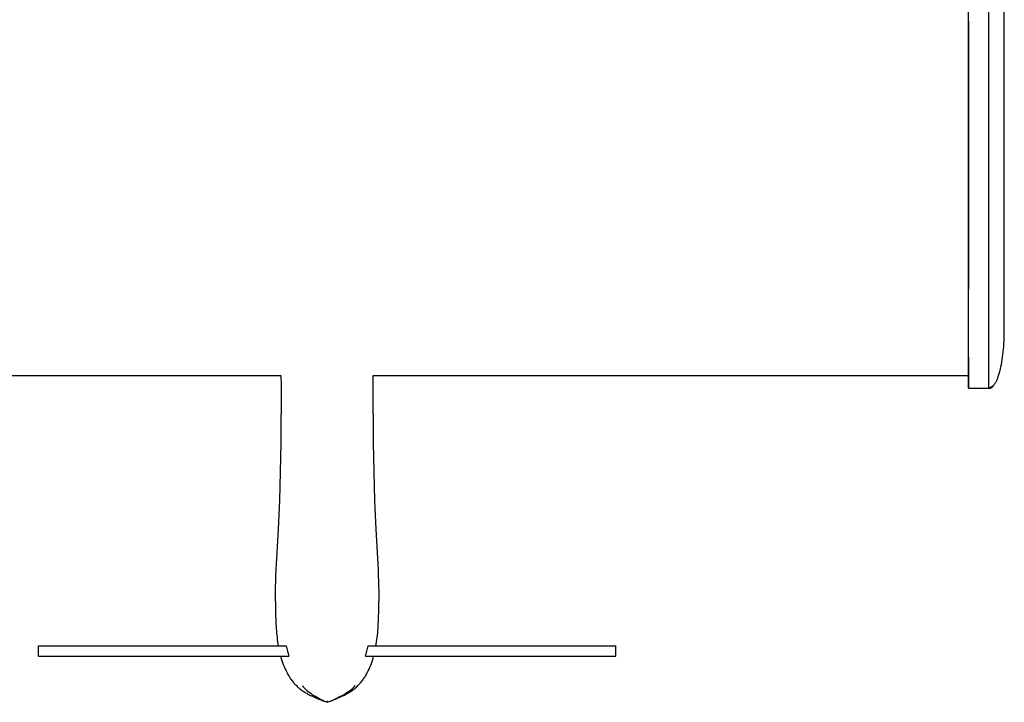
# Model space of a CAD drawing. Header units: millimetres. Extents: x -1528 to 1528, y -940 to 800.
# Tile 13 of 14: x 760 to 1528, y -655 to -122. Entities that reach past the tile are written whole.
import ezdxf

# ---------------------------------------------------------------- set-up
doc = ezdxf.new("R2010")
doc.units = ezdxf.units.MM
doc.layers.add('VISIBLE', color=7, linetype='Continuous')

msp = doc.modelspace()

# ---------------------------------------------------------------- linework, layer by layer
at = {"layer": 'VISIBLE'}
for p, q in [((1500.14, -410.04), (1500.14, -110.01)), ((1516.14, -410.04), (1516.14, -110.01)), ((1528.13, -364.97), (1528.13, -113.2)), ((1500.11, -123.63), (1500.11, -122.43)), ((1500.11, -123.63), (1500.11, -124.84)), ((1500.11, -124.84), (1500.11, -126.61)), ((1500.11, -126.61), (1500.11, -128.38)), ((1500.11, -128.38), (1500.11, -130.14)), ((1500.11, -130.14), (1500.11, -131.91)), ((1500.11, -131.91), (1500.11, -135.43)), ((1500.11, -135.43), (1500.11, -138.96)), ((1500.11, -138.96), (1500.11, -141.76)), ((1500.11, -141.76), (1500.11, -144.55)), ((1500.11, -144.55), (1500.11, -147.35)), ((1500.11, -147.35), (1500.11, -150.15)), ((1500.11, -150.15), (1500.11, -161.36)), ((1500.11, -161.36), (1500.11, -168.63)), ((1500.11, -168.63), (1500.11, -175.9)), ((1500.11, -175.9), (1500.12, -190.43)), ((1500.12, -190.43), (1500.12, -198.86)), ((1500.12, -198.86), (1500.12, -207.3)), ((1500.12, -207.3), (1500.12, -215.73)), ((1500.12, -215.73), (1500.12, -224.17)), ((1500.12, -224.17), (1500.12, -233.18)), ((1500.12, -233.18), (1500.12, -242.19)), ((1500.12, -242.19), (1500.12, -251.21)), ((1500.12, -251.21), (1500.12, -260.23)), ((1500.12, -260.23), (1500.13, -269.19)), ((1500.13, -269.19), (1500.13, -278.16)), ((1500.13, -278.16), (1500.13, -287.13)), ((1500.13, -287.13), (1500.13, -296.11)), ((1500.13, -296.11), (1500.13, -304.39)), ((1500.13, -304.39), (1500.13, -312.67)), ((1500.13, -312.67), (1500.13, -320.96)), ((1500.13, -320.96), (1500.13, -325.1)), ((1500.13, -325.1), (1500.13, -329.25)), ((1500.13, -329.25), (1500.13, -332.82)), ((1500.13, -336.4), (1500.13, -332.82)), ((1500.13, -339.98), (1500.13, -336.4)), ((1500.13, -343.55), (1500.13, -339.98)), ((1500.13, -347.13), (1500.13, -343.55)), ((1500.13, -350.7), (1500.13, -347.13)), ((1500.13, -354.28), (1500.13, -350.7)), ((1500.13, -357.85), (1500.13, -354.28)), ((1500.13, -360.65), (1500.13, -357.85)), ((1500.13, -363.46), (1500.13, -360.65)), ((1500.13, -366.25), (1500.13, -363.46)), ((1500.13, -369.05), (1500.13, -366.25)), ((1528.08, -369.02), (1528.12, -366.98)), ((1528.12, -366.98), (1528.13, -364.97)), ((1528.13, -364.95), (1528.13, -364.97)), ((1500.12, -374.6), (1500.13, -371.83)), ((1500.12, -377.36), (1500.12, -374.6)), ((1500.13, -371.83), (1500.13, -369.05)), ((1527.67, -377.37), (1527.81, -375.27)), ((1527.81, -375.27), (1527.93, -373.17)), ((1527.93, -373.17), (1528.02, -371.08)), ((1527.93, -373.17), (1528.02, -371.08)), ((1528.02, -371.08), (1528.08, -369.02)), ((1500.12, -380.11), (1500.12, -377.36)), ((1500.12, -381.97), (1500.12, -380.11)), ((1500.12, -383.83), (1500.12, -381.97)), ((1500.12, -385.67), (1500.12, -383.83)), ((1526.79, -385.67), (1527.06, -383.63)), ((1527.06, -383.63), (1527.29, -381.56)), ((1527.29, -381.56), (1527.49, -379.47)), ((1527.29, -381.56), (1527.49, -379.47)), ((1527.49, -379.47), (1527.67, -377.37)), ((1500.12, -386.58), (1500.12, -385.67)), ((1500.12, -385.71), (1500.14, -410.04)), ((1500.12, -387.49), (1500.12, -386.58)), ((1500.12, -388.39), (1500.12, -387.49)), ((1500.12, -389.29), (1500.12, -388.39)), ((1500.12, -390.18), (1500.12, -389.29)), ((1500.12, -391.06), (1500.12, -390.18)), ((1500.12, -391.94), (1500.12, -391.06)), ((1525.45, -393.38), (1525.83, -391.53)), ((1525.83, -391.53), (1526.18, -389.63)), ((1526.18, -389.63), (1526.5, -387.67)), ((1526.18, -389.63), (1526.5, -387.67)), ((1526.5, -387.67), (1526.79, -385.67)), ((1500.11, -395.52), (1500.12, -394.53)), ((1500.11, -396.48), (1500.11, -395.52)), ((1500.11, -396.94), (1500.11, -396.48)), ((1500.11, -397.38), (1500.11, -396.94)), ((1500.11, -397.79), (1500.11, -397.38)), ((1500.11, -398.18), (1500.11, -397.79)), ((1500.11, -398.54), (1500.11, -398.18)), ((1500.11, -398.88), (1500.11, -398.54)), ((1500.11, -399.17), (1500.11, -398.88)), ((1500.11, -399.43), (1500.11, -399.17)), ((1500.12, -392.81), (1500.12, -391.94)), ((1500.12, -393.68), (1500.12, -392.81)), ((1500.12, -394.53), (1500.12, -393.68)), ((1523.7, -399.96), (1523.94, -399.21)), ((1523.94, -399.21), (1524.17, -398.44)), ((1524.17, -398.44), (1524.4, -397.65)), ((1524.4, -397.65), (1524.62, -396.84)), ((1524.62, -396.84), (1524.84, -396)), ((1524.84, -396), (1525.05, -395.15)), ((1525.05, -395.15), (1525.26, -394.27)), ((1525.26, -394.27), (1525.45, -393.38)), ((436.01, -400.05), (964.09, -400.05)), ((964.09, -399.97), (964.16, -407.93)), ((1035.98, -407.93), (1036.05, -400.05)), ((1036.05, -400.05), (1500.1, -400.05)), ((1500.1, -400.05), (1500.11, -400.03)), ((1500.1, -400.05), (1500.1, -400.05)), ((1500.11, -399.65), (1500.11, -399.43)), ((1500.11, -399.82), (1500.11, -399.65)), ((1500.11, -399.95), (1500.11, -399.82)), ((1500.11, -400.03), (1500.11, -399.95)), ((1520.28, -407.27), (1520.56, -406.87)), ((1520.56, -406.87), (1520.84, -406.45)), ((1520.84, -406.45), (1521.11, -405.99)), ((1521.11, -405.99), (1521.38, -405.51)), ((1521.38, -405.51), (1521.65, -405)), ((1521.65, -405), (1521.92, -404.47)), ((1521.92, -404.47), (1522.19, -403.9)), ((1522.19, -403.9), (1522.45, -403.31)), ((1522.45, -403.31), (1522.71, -402.69)), ((1522.71, -402.69), (1522.96, -402.05)), ((1522.96, -402.05), (1523.21, -401.38)), ((1523.21, -401.38), (1523.46, -400.68)), ((1523.46, -400.68), (1523.7, -399.96)), ((964.16, -407.93), (964.23, -419.16)), ((1035.91, -419.16), (1035.98, -407.93)), ((1500.14, -410.04), (1516.14, -410.04)), ((1516.14, -410.04), (1519.73, -407.98)), ((1516.14, -410.04), (1519.45, -408.3)), ((1516.14, -410.04), (1519.17, -408.59)), ((1516.14, -410.04), (1518.89, -408.85)), ((1516.14, -410.04), (1518.61, -409.08)), ((1516.14, -410.04), (1518.33, -409.29)), ((1516.14, -410.04), (1518.05, -409.47)), ((1516.14, -410.04), (1517.77, -409.62)), ((1516.14, -410.04), (1517.5, -409.75)), ((1516.14, -410.04), (1517.22, -409.86)), ((1516.14, -410.02), (1516.14, -410.04)), ((1516.14, -410.04), (1516.41, -410.03)), ((1516.41, -410.03), (1516.95, -409.94)), ((1516.41, -410.03), (1516.68, -409.99)), ((1516.68, -409.99), (1516.95, -409.94)), ((1516.95, -409.94), (1517.22, -409.86)), ((1516.95, -409.94), (1517.22, -409.86)), ((1517.22, -409.86), (1517.5, -409.75)), ((1517.5, -409.75), (1517.77, -409.62)), ((1517.77, -409.62), (1518.05, -409.47)), ((1517.77, -409.62), (1518.05, -409.47)), ((1518.05, -409.47), (1518.33, -409.29)), ((1518.33, -409.29), (1518.61, -409.08)), ((1518.61, -409.08), (1518.89, -408.85)), ((1518.89, -408.85), (1519.17, -408.59)), ((1518.89, -408.85), (1519.17, -408.59)), ((1519.17, -408.59), (1519.45, -408.3)), ((1519.45, -408.3), (1519.73, -407.98)), ((1519.45, -408.3), (1519.73, -407.98)), ((1519.73, -407.98), (1520, -407.64)), ((1520, -407.64), (1520.28, -407.27)), ((964.23, -419.16), (964.24, -430.38)), ((1035.9, -430.38), (1035.91, -419.16)), ((964.2, -441.59), (964.24, -430.38)), ((1035.9, -430.38), (1035.94, -441.59)), ((964.11, -452.79), (964.2, -441.59)), ((1035.94, -441.59), (1036.03, -452.79)), ((963.95, -463.99), (964.11, -452.79)), ((1036.03, -452.79), (1036.19, -463.99)), ((963.73, -475.18), (963.95, -463.99)), ((1036.19, -463.99), (1036.41, -475.18)), ((963.43, -486.38), (963.73, -475.18)), ((1036.41, -475.18), (1036.71, -486.38)), ((963.06, -497.59), (963.43, -486.38)), ((1036.71, -486.38), (1037.08, -497.59)), ((962.84, -503.2), (963.06, -497.59)), ((1037.08, -497.59), (1037.3, -503.2)), ((962.61, -508.81), (962.84, -503.2)), ((1037.3, -503.2), (1037.53, -508.81)), ((962.07, -520.04), (962.35, -514.42)), ((962.35, -514.42), (962.61, -508.81)), ((1037.53, -508.81), (1037.79, -514.42)), ((1037.79, -514.42), (1038.07, -520.04)), ((961.08, -538.04), (962.07, -520.04)), ((1038.07, -520.04), (1039.06, -538.04)), ((960.6, -547.05), (960.83, -542.55)), ((960.83, -542.55), (961.08, -538.04)), ((1039.06, -538.04), (1039.31, -542.55)), ((1039.31, -542.55), (1039.54, -547.05)), ((960.19, -556.06), (960.38, -551.56)), ((960.38, -551.56), (960.6, -547.05)), ((1039.54, -547.05), (1039.76, -551.56)), ((1039.76, -551.56), (1039.95, -556.06)), ((960.02, -560.57), (960.19, -556.06)), ((1039.95, -556.06), (1040.12, -560.57)), ((959.79, -569.57), (959.84, -567.32)), ((959.84, -567.32), (959.89, -565.07)), ((959.89, -565.07), (960.02, -560.57)), ((1040.12, -560.57), (1040.25, -565.07)), ((1040.25, -565.07), (1040.3, -567.32)), ((1040.3, -567.32), (1040.35, -569.57)), ((959.73, -576.32), (959.74, -574.07)), ((959.74, -574.07), (959.76, -571.82)), ((959.76, -571.82), (959.79, -569.57)), ((1040.35, -569.57), (1040.38, -571.82)), ((1040.38, -571.82), (1040.4, -574.07)), ((1040.4, -574.07), (1040.41, -576.32)), ((959.73, -576.32), (959.74, -578.57)), ((959.74, -578.57), (959.75, -580.82)), ((959.75, -580.82), (959.79, -583.06)), ((959.79, -583.06), (959.83, -585.31)), ((1040.31, -585.31), (1040.35, -583.06)), ((1040.35, -583.06), (1040.39, -580.82)), ((1040.39, -580.82), (1040.4, -578.57)), ((1040.4, -578.57), (1040.41, -576.32)), ((959.83, -585.31), (959.9, -587.55)), ((959.9, -587.55), (959.97, -589.8)), ((959.97, -589.8), (960.07, -592.04)), ((1040.07, -592.04), (1040.17, -589.8)), ((1040.17, -589.8), (1040.24, -587.55)), ((1040.24, -587.55), (1040.31, -585.31)), ((960.07, -592.04), (960.15, -593.8)), ((960.15, -593.8), (960.25, -595.56)), ((960.25, -595.56), (960.37, -597.32)), ((960.37, -597.32), (960.5, -599.08)), ((1039.64, -599.08), (1039.77, -597.32)), ((1039.77, -597.32), (1039.89, -595.56)), ((1039.89, -595.56), (1039.99, -593.8)), ((1039.99, -593.8), (1040.07, -592.04)), ((960.5, -599.08), (960.65, -600.84)), ((960.65, -600.84), (960.82, -602.59)), ((960.82, -602.59), (961.01, -604.35)), ((961.01, -604.35), (961.22, -606.1)), ((961.22, -606.1), (961.47, -607.85)), ((1038.67, -607.85), (1038.92, -606.1)), ((1038.92, -606.1), (1039.13, -604.35)), ((1039.13, -604.35), (1039.32, -602.59)), ((1039.32, -602.59), (1039.49, -600.84)), ((1039.49, -600.84), (1039.64, -599.08)), ((775.05, -619.04), (775.05, -611.04)), ((775.05, -611.04), (775.05, -611.04)), ((775.05, -611.04), (775.05, -611.04)), ((775.05, -611.04), (775.09, -611.04)), ((775.05, -611.04), (775.09, -611.04)), ((775.09, -611.04), (775.15, -611.04)), ((775.09, -611.04), (775.16, -611.04)), ((775.15, -611.04), (775.26, -611.04)), ((775.16, -611.04), (775.27, -611.04)), ((775.26, -611.04), (775.4, -611.04)), ((775.27, -611.04), (775.41, -611.04)), ((775.4, -611.04), (775.57, -611.04)), ((775.41, -611.04), (775.58, -611.04)), ((775.57, -611.04), (775.77, -611.04)), ((775.58, -611.04), (775.78, -611.04)), ((775.77, -611.04), (776.01, -611.04)), ((775.78, -611.04), (776.01, -611.04)), ((776.01, -611.04), (776.28, -611.04)), ((776.01, -611.04), (776.28, -611.04)), ((776.28, -611.04), (776.58, -611.04)), ((776.28, -611.04), (776.57, -611.04)), ((776.57, -611.04), (776.89, -611.04)), ((776.58, -611.04), (776.91, -611.04)), ((776.89, -611.04), (777.24, -611.04)), ((776.91, -611.04), (777.26, -611.04)), ((777.24, -611.04), (777.62, -611.04)), ((777.26, -611.04), (777.65, -611.05)), ((777.62, -611.04), (778.03, -611.04)), ((777.65, -611.05), (778.07, -611.05)), ((778.03, -611.04), (778.46, -611.04)), ((778.07, -611.05), (778.51, -611.05)), ((778.46, -611.04), (778.92, -611.04)), ((778.51, -611.05), (778.98, -611.05)), ((778.92, -611.04), (779.4, -611.04)), ((778.98, -611.05), (779.48, -611.05)), ((779.4, -611.04), (779.91, -611.04)), ((779.48, -611.05), (780, -611.05)), ((779.91, -611.04), (780.44, -611.04)), ((780, -611.05), (780.54, -611.05)), ((780.44, -611.04), (781, -611.04)), ((780.54, -611.05), (781.11, -611.05)), ((781, -611.04), (781.58, -611.04)), ((781.11, -611.05), (781.71, -611.05)), ((781.58, -611.04), (782.18, -611.04)), ((781.71, -611.05), (782.33, -611.05)), ((782.18, -611.04), (782.8, -611.04)), ((782.33, -611.05), (782.96, -611.05)), ((782.8, -611.04), (783.45, -611.04)), ((782.96, -611.05), (783.63, -611.05)), ((783.45, -611.04), (784.11, -611.04)), ((783.63, -611.05), (784.31, -611.05)), ((784.11, -611.04), (785.5, -611.04)), ((784.31, -611.05), (785.01, -611.05)), ((785.01, -611.05), (786.47, -611.05)), ((785.5, -611.04), (786.96, -611.04)), ((786.47, -611.05), (788, -611.05)), ((786.96, -611.04), (788.48, -611.04)), ((788, -611.05), (789.61, -611.05)), ((788.48, -611.04), (790.08, -611.04)), ((789.61, -611.05), (791.27, -611.05)), ((790.08, -611.04), (791.73, -611.04)), ((791.27, -611.05), (792.99, -611.05)), ((791.73, -611.04), (793.43, -611.04)), ((792.99, -611.05), (794.76, -611.05)), ((793.43, -611.04), (795.18, -611.04)), ((794.76, -611.05), (796.58, -611.05)), ((795.18, -611.04), (796.98, -611.04)), ((796.58, -611.05), (798.44, -611.05)), ((796.98, -611.04), (798.81, -611.04)), ((798.44, -611.05), (800.34, -611.05)), ((798.81, -611.04), (800.67, -611.04)), ((800.34, -611.05), (802.26, -611.05)), ((800.67, -611.04), (802.57, -611.04)), ((802.26, -611.05), (804.21, -611.05)), ((802.57, -611.04), (804.49, -611.04)), ((804.21, -611.05), (808.17, -611.05)), ((804.49, -611.04), (808.37, -611.04)), ((808.17, -611.05), (812.16, -611.05)), ((808.37, -611.04), (812.28, -611.03)), ((812.16, -611.05), (816.14, -611.05)), ((812.28, -611.03), (816.19, -611.03)), ((816.14, -611.05), (818.11, -611.05)), ((816.19, -611.03), (818.13, -611.03)), ((818.11, -611.05), (820.07, -611.05)), ((818.13, -611.03), (820.05, -611.03)), ((820.05, -611.03), (822.06, -611.03)), ((820.07, -611.05), (822.07, -611.05)), ((822.06, -611.03), (824.05, -611.03)), ((822.07, -611.05), (824.05, -611.05)), ((824.05, -611.03), (826.02, -611.03)), ((824.05, -611.05), (826, -611.05)), ((826, -611.05), (827.93, -611.05)), ((826.02, -611.03), (827.96, -611.03)), ((827.93, -611.05), (829.84, -611.06)), ((827.96, -611.03), (829.88, -611.03)), ((829.84, -611.06), (831.73, -611.06)), ((829.88, -611.03), (831.77, -611.03)), ((831.73, -611.06), (833.59, -611.06)), ((831.77, -611.03), (833.64, -611.03)), ((833.59, -611.06), (835.43, -611.06)), ((833.64, -611.03), (835.5, -611.03)), ((835.43, -611.06), (837.25, -611.06)), ((835.5, -611.03), (837.33, -611.03)), ((837.25, -611.06), (839.06, -611.06)), ((837.33, -611.03), (839.14, -611.03)), ((839.06, -611.06), (840.84, -611.06)), ((839.14, -611.03), (840.93, -611.03)), ((840.84, -611.06), (842.6, -611.06)), ((840.93, -611.03), (842.7, -611.03)), ((842.6, -611.06), (844.35, -611.06)), ((842.7, -611.03), (844.45, -611.03)), ((844.35, -611.06), (846.07, -611.06)), ((844.45, -611.03), (846.18, -611.03)), ((846.07, -611.06), (847.78, -611.06)), ((846.18, -611.03), (849.59, -611.03)), ((847.78, -611.06), (849.47, -611.06)), ((849.47, -611.06), (851.15, -611.06)), ((849.59, -611.03), (852.93, -611.03)), ((851.15, -611.06), (852.81, -611.06)), ((852.81, -611.06), (856.08, -611.06)), ((852.93, -611.03), (856.2, -611.03)), ((856.08, -611.06), (859.29, -611.06)), ((856.2, -611.03), (859.42, -611.03)), ((859.29, -611.06), (862.45, -611.06)), ((859.42, -611.03), (862.57, -611.03)), ((862.45, -611.06), (865.55, -611.06)), ((862.57, -611.03), (865.68, -611.03)), ((865.55, -611.06), (868.61, -611.06)), ((865.68, -611.03), (868.74, -611.03)), ((868.61, -611.06), (871.63, -611.06)), ((868.74, -611.03), (871.75, -611.03)), ((871.63, -611.06), (874.61, -611.06)), ((871.75, -611.03), (874.72, -611.03)), ((874.61, -611.06), (877.55, -611.06)), ((874.72, -611.03), (877.65, -611.03)), ((877.55, -611.06), (880.46, -611.06)), ((877.65, -611.03), (880.56, -611.03)), ((880.46, -611.06), (883.34, -611.06)), ((880.56, -611.03), (883.43, -611.03)), ((883.34, -611.06), (886.2, -611.06)), ((883.43, -611.03), (886.28, -611.03)), ((886.2, -611.06), (889.04, -611.06)), ((886.28, -611.03), (889.11, -611.03)), ((889.04, -611.06), (891.86, -611.06)), ((889.11, -611.03), (891.92, -611.03)), ((891.86, -611.06), (894.67, -611.06)), ((891.92, -611.03), (897.52, -611.03)), ((894.67, -611.06), (897.48, -611.06)), ((897.48, -611.06), (903.07, -611.06)), ((897.52, -611.03), (903.09, -611.03)), ((903.07, -611.06), (908.69, -611.06)), ((903.09, -611.03), (908.69, -611.03)), ((908.69, -611.03), (914.33, -611.03)), ((908.69, -611.06), (914.35, -611.06)), ((914.33, -611.03), (917.18, -611.03)), ((914.35, -611.06), (917.21, -611.06)), ((917.18, -611.03), (920.05, -611.03)), ((917.21, -611.06), (920.09, -611.06)), ((920.05, -611.03), (922.75, -611.03)), ((920.09, -611.06), (922.94, -611.06)), ((922.75, -611.03), (925.49, -611.03)), ((922.94, -611.06), (925.82, -611.06)), ((925.49, -611.03), (928.24, -611.03)), ((925.82, -611.06), (928.72, -611.06)), ((928.24, -611.03), (931.01, -611.03)), ((928.72, -611.06), (931.65, -611.06)), ((931.01, -611.03), (933.81, -611.03)), ((931.65, -611.06), (934.6, -611.06)), ((933.81, -611.03), (936.63, -611.03)), ((934.6, -611.06), (937.57, -611.06)), ((936.63, -611.03), (942.32, -611.03)), ((937.57, -611.06), (943.57, -611.06)), ((942.32, -611.03), (948.08, -611.03)), ((943.57, -611.06), (949.64, -611.06)), ((948.08, -611.03), (953.9, -611.03)), ((949.64, -611.06), (955.78, -611.06)), ((953.9, -611.03), (959.78, -611.03)), ((955.78, -611.06), (961.98, -611.06)), ((959.78, -611.03), (961.98, -611.03)), ((961.47, -607.85), (961.74, -609.6)), ((961.74, -609.6), (961.99, -611.04)), ((961.98, -611.06), (968.22, -611.06)), ((961.99, -611.04), (961.99, -611.04)), ((961.99, -611.04), (961.99, -611.04)), ((961.99, -611.04), (962.01, -611.04)), ((962.01, -611.04), (962.07, -611.04)), ((962.07, -611.04), (962.18, -611.05)), ((962.18, -611.05), (962.32, -611.05)), ((962.32, -611.05), (962.51, -611.05)), ((962.51, -611.05), (962.73, -611.05)), ((962.73, -611.05), (963, -611.05)), ((963, -611.05), (963.3, -611.05)), ((963.3, -611.05), (963.64, -611.05)), ((963.64, -611.05), (964.02, -611.05)), ((964.02, -611.05), (964.43, -611.05)), ((964.43, -611.05), (964.88, -611.05)), ((964.88, -611.05), (965.36, -611.05)), ((965.36, -611.05), (965.87, -611.05)), ((965.87, -611.05), (966.42, -611.05)), ((966.42, -611.05), (966.99, -611.05)), ((966.99, -611.05), (967.59, -611.05)), ((967.59, -611.05), (968.22, -611.06)), ((968.22, -611.06), (968.66, -613.08)), ((968.66, -613.08), (969.16, -615.09)), ((1031.02, -615.08), (1031.52, -613.08)), ((1031.52, -613.08), (1031.96, -611.06)), ((1031.96, -611.06), (1032.79, -611.05)), ((1031.96, -611.06), (1038.21, -611.06)), ((1032.79, -611.05), (1033.57, -611.05)), ((1033.57, -611.05), (1034.29, -611.05)), ((1034.29, -611.05), (1034.95, -611.05)), ((1034.95, -611.05), (1035.34, -611.05)), ((1035.34, -611.05), (1035.7, -611.05)), ((1035.7, -611.05), (1036.05, -611.05)), ((1036.05, -611.05), (1036.37, -611.05)), ((1036.37, -611.05), (1036.66, -611.05)), ((1036.66, -611.05), (1036.93, -611.05)), ((1036.93, -611.05), (1037.17, -611.05)), ((1037.17, -611.05), (1037.39, -611.05)), ((1037.39, -611.05), (1037.58, -611.05)), ((1037.58, -611.05), (1037.75, -611.05)), ((1037.75, -611.05), (1037.88, -611.05)), ((1037.88, -611.05), (1037.99, -611.04)), ((1037.99, -611.04), (1038.08, -611.04)), ((1038.08, -611.04), (1038.13, -611.04)), ((1038.13, -611.04), (1038.15, -611.04)), ((1038.15, -611.04), (1038.4, -609.6)), ((1038.15, -611.03), (1040.33, -611.03)), ((1038.21, -611.06), (1044.4, -611.06)), ((1038.4, -609.6), (1038.67, -607.85)), ((1040.33, -611.03), (1046.21, -611.03)), ((1044.4, -611.06), (1050.54, -611.06)), ((1046.21, -611.03), (1052.03, -611.03)), ((1050.54, -611.06), (1056.62, -611.06)), ((1052.03, -611.03), (1057.79, -611.03)), ((1056.62, -611.06), (1062.62, -611.06)), ((1057.79, -611.03), (1063.48, -611.03)), ((1062.62, -611.06), (1065.59, -611.06)), ((1063.48, -611.03), (1066.29, -611.03)), ((1065.59, -611.06), (1068.54, -611.06)), ((1066.29, -611.03), (1069.09, -611.03)), ((1068.54, -611.06), (1071.46, -611.06)), ((1069.09, -611.03), (1071.87, -611.03)), ((1071.46, -611.06), (1074.37, -611.06)), ((1071.87, -611.03), (1074.62, -611.03)), ((1074.37, -611.06), (1077.25, -611.06)), ((1074.62, -611.03), (1077.35, -611.03)), ((1077.25, -611.06), (1080.1, -611.06)), ((1077.35, -611.03), (1080.06, -611.03)), ((1080.06, -611.03), (1085.78, -611.03)), ((1080.1, -611.06), (1082.98, -611.06)), ((1082.98, -611.06), (1085.84, -611.06)), ((1085.78, -611.03), (1091.42, -611.03)), ((1085.84, -611.06), (1091.5, -611.06)), ((1091.42, -611.03), (1097.01, -611.03)), ((1091.5, -611.06), (1097.12, -611.06)), ((1097.01, -611.03), (1102.59, -611.03)), ((1097.12, -611.06), (1102.72, -611.06)), ((1102.59, -611.03), (1108.18, -611.03)), ((1102.72, -611.06), (1105.52, -611.06)), ((1105.52, -611.06), (1108.33, -611.06)), ((1108.18, -611.03), (1110.99, -611.03)), ((1108.33, -611.06), (1111.15, -611.06)), ((1110.99, -611.03), (1113.82, -611.03)), ((1111.15, -611.06), (1113.99, -611.06)), ((1113.82, -611.03), (1116.67, -611.03)), ((1113.99, -611.06), (1116.85, -611.06)), ((1116.67, -611.03), (1119.55, -611.03)), ((1116.85, -611.06), (1119.73, -611.06)), ((1119.55, -611.03), (1122.45, -611.03)), ((1119.73, -611.06), (1122.64, -611.06)), ((1122.45, -611.03), (1125.38, -611.03)), ((1122.64, -611.06), (1125.59, -611.06)), ((1125.38, -611.03), (1128.35, -611.03)), ((1125.59, -611.06), (1128.56, -611.06)), ((1128.35, -611.03), (1131.37, -611.03)), ((1128.56, -611.06), (1131.58, -611.06)), ((1131.37, -611.03), (1134.42, -611.03)), ((1131.58, -611.06), (1134.64, -611.06)), ((1134.42, -611.03), (1137.53, -611.03)), ((1134.64, -611.06), (1137.74, -611.06)), ((1137.53, -611.03), (1140.69, -611.03)), ((1137.74, -611.06), (1140.9, -611.06)), ((1140.69, -611.03), (1143.9, -611.03)), ((1140.9, -611.06), (1144.11, -611.06)), ((1143.9, -611.03), (1147.18, -611.03)), ((1144.11, -611.06), (1147.38, -611.06)), ((1147.18, -611.03), (1150.52, -611.03)), ((1147.38, -611.06), (1149.04, -611.06)), ((1149.04, -611.06), (1150.71, -611.06)), ((1150.52, -611.03), (1153.93, -611.03)), ((1150.71, -611.06), (1152.4, -611.06)), ((1152.4, -611.06), (1154.11, -611.06)), ((1153.93, -611.03), (1155.66, -611.03)), ((1154.11, -611.06), (1155.84, -611.06)), ((1155.66, -611.03), (1157.41, -611.03)), ((1155.84, -611.06), (1157.58, -611.06)), ((1157.41, -611.03), (1159.18, -611.03)), ((1157.58, -611.06), (1159.35, -611.06)), ((1159.18, -611.03), (1160.97, -611.03)), ((1159.35, -611.06), (1161.13, -611.06)), ((1160.97, -611.03), (1162.78, -611.03)), ((1161.13, -611.06), (1162.93, -611.06)), ((1162.78, -611.03), (1164.61, -611.03)), ((1162.93, -611.06), (1164.75, -611.06)), ((1164.61, -611.03), (1166.46, -611.03)), ((1164.75, -611.06), (1166.59, -611.06)), ((1166.46, -611.03), (1168.34, -611.03)), ((1166.59, -611.06), (1168.46, -611.06)), ((1168.34, -611.03), (1170.23, -611.03)), ((1168.46, -611.06), (1170.34, -611.06)), ((1170.23, -611.03), (1172.15, -611.03)), ((1170.34, -611.06), (1172.25, -611.05)), ((1172.15, -611.03), (1174.09, -611.03)), ((1172.25, -611.05), (1174.18, -611.05)), ((1174.09, -611.03), (1176.06, -611.03)), ((1174.18, -611.05), (1176.13, -611.05)), ((1176.06, -611.03), (1178.05, -611.03)), ((1176.13, -611.05), (1178.1, -611.05)), ((1178.05, -611.03), (1180.07, -611.03)), ((1178.1, -611.05), (1180.1, -611.05)), ((1180.07, -611.03), (1181.99, -611.03)), ((1180.1, -611.05), (1182.06, -611.05)), ((1181.99, -611.03), (1183.92, -611.03)), ((1182.06, -611.05), (1184.04, -611.05)), ((1183.92, -611.03), (1187.83, -611.03)), ((1184.04, -611.05), (1188.02, -611.05)), ((1187.83, -611.03), (1191.75, -611.04)), ((1188.02, -611.05), (1192, -611.05)), ((1191.75, -611.04), (1195.63, -611.04)), ((1192, -611.05), (1195.96, -611.05)), ((1195.63, -611.04), (1197.55, -611.04)), ((1195.96, -611.05), (1197.91, -611.05)), ((1197.55, -611.04), (1199.44, -611.04)), ((1197.91, -611.05), (1199.83, -611.05)), ((1199.44, -611.04), (1201.31, -611.04)), ((1199.83, -611.05), (1201.72, -611.05)), ((1201.31, -611.04), (1203.15, -611.04)), ((1201.72, -611.05), (1203.58, -611.05)), ((1203.15, -611.04), (1204.94, -611.04)), ((1203.58, -611.05), (1205.4, -611.05)), ((1204.94, -611.04), (1206.69, -611.04)), ((1205.4, -611.05), (1207.17, -611.05)), ((1206.69, -611.04), (1208.4, -611.04)), ((1207.17, -611.05), (1208.89, -611.05)), ((1208.4, -611.04), (1210.05, -611.04)), ((1208.89, -611.05), (1210.55, -611.05)), ((1210.05, -611.04), (1211.64, -611.04)), ((1210.55, -611.05), (1212.15, -611.05)), ((1211.64, -611.04), (1213.17, -611.04)), ((1212.15, -611.05), (1213.69, -611.05)), ((1213.17, -611.04), (1214.63, -611.04)), ((1213.69, -611.05), (1215.15, -611.05)), ((1214.63, -611.04), (1216.02, -611.04)), ((1215.15, -611.05), (1215.85, -611.05)), ((1215.85, -611.05), (1216.53, -611.05)), ((1216.02, -611.04), (1216.68, -611.04)), ((1216.53, -611.05), (1217.19, -611.05)), ((1216.68, -611.04), (1217.33, -611.04)), ((1217.19, -611.05), (1217.83, -611.05)), ((1217.33, -611.04), (1217.95, -611.04)), ((1217.83, -611.05), (1218.44, -611.05)), ((1217.95, -611.04), (1218.55, -611.04)), ((1218.44, -611.05), (1219.04, -611.05)), ((1218.55, -611.04), (1219.13, -611.04)), ((1219.04, -611.05), (1219.61, -611.05)), ((1219.13, -611.04), (1219.69, -611.04)), ((1219.61, -611.05), (1220.15, -611.05)), ((1219.69, -611.04), (1220.22, -611.04)), ((1220.15, -611.05), (1220.67, -611.05)), ((1220.22, -611.04), (1220.73, -611.04)), ((1220.67, -611.05), (1221.17, -611.05)), ((1220.73, -611.04), (1221.21, -611.04)), ((1221.17, -611.05), (1221.64, -611.05)), ((1221.21, -611.04), (1221.67, -611.04)), ((1221.64, -611.05), (1222.08, -611.05)), ((1221.67, -611.04), (1222.11, -611.04)), ((1222.08, -611.05), (1222.5, -611.05)), ((1222.11, -611.04), (1222.51, -611.04)), ((1222.5, -611.05), (1222.88, -611.04)), ((1222.51, -611.04), (1222.89, -611.04)), ((1222.88, -611.04), (1223.24, -611.04)), ((1222.89, -611.04), (1223.24, -611.04)), ((1223.24, -611.04), (1223.57, -611.04)), ((1223.24, -611.04), (1223.57, -611.04)), ((1223.57, -611.04), (1223.87, -611.04)), ((1223.57, -611.04), (1223.86, -611.04)), ((1223.86, -611.04), (1224.12, -611.04)), ((1223.87, -611.04), (1224.14, -611.04)), ((1224.12, -611.04), (1224.36, -611.04)), ((1224.14, -611.04), (1224.37, -611.04)), ((1224.36, -611.04), (1224.56, -611.04)), ((1224.37, -611.04), (1224.58, -611.04)), ((1224.56, -611.04), (1224.73, -611.04)), ((1224.58, -611.04), (1224.75, -611.04)), ((1224.73, -611.04), (1224.87, -611.04)), ((1224.75, -611.04), (1224.88, -611.04)), ((1224.87, -611.04), (1224.98, -611.04)), ((1224.88, -611.04), (1224.99, -611.04)), ((1224.98, -611.04), (1225.05, -611.04)), ((1224.99, -611.04), (1225.06, -611.04)), ((1225.05, -611.04), (1225.09, -611.04)), ((1225.06, -611.04), (1225.09, -611.04)), ((1225.09, -619.04), (1225.09, -611.04)), ((1225.09, -611.04), (1225.09, -611.04)), ((1225.09, -611.04), (1225.09, -611.04)), ((775.05, -619.04), (775.05, -619.04)), ((775.05, -619.04), (775.09, -619.04)), ((775.09, -619.04), (775.15, -619.04)), ((775.15, -619.04), (775.26, -619.04)), ((775.26, -619.04), (775.4, -619.04)), ((775.4, -619.04), (775.57, -619.04)), ((775.57, -619.04), (775.77, -619.04)), ((775.77, -619.04), (776.01, -619.04)), ((776.01, -619.04), (776.28, -619.04)), ((776.28, -619.04), (776.58, -619.05)), ((776.58, -619.05), (776.91, -619.05)), ((776.91, -619.05), (777.26, -619.05)), ((777.26, -619.05), (777.65, -619.05)), ((777.65, -619.05), (778.07, -619.05)), ((778.07, -619.05), (778.51, -619.05)), ((778.51, -619.05), (778.98, -619.05)), ((778.98, -619.05), (779.48, -619.05)), ((779.48, -619.05), (780, -619.05)), ((780, -619.05), (780.54, -619.05)), ((780.54, -619.05), (781.11, -619.05)), ((781.11, -619.05), (781.71, -619.05)), ((781.71, -619.05), (782.33, -619.05)), ((782.33, -619.05), (782.96, -619.05)), ((782.96, -619.05), (783.63, -619.05)), ((783.63, -619.05), (784.31, -619.05)), ((784.31, -619.05), (785.01, -619.05)), ((785.01, -619.05), (786.47, -619.05)), ((786.47, -619.05), (788, -619.05)), ((788, -619.05), (789.61, -619.05)), ((789.61, -619.05), (791.27, -619.05)), ((791.27, -619.05), (792.99, -619.05)), ((792.99, -619.05), (794.76, -619.05)), ((794.76, -619.05), (796.58, -619.05)), ((796.58, -619.05), (798.44, -619.05)), ((798.44, -619.05), (800.34, -619.05)), ((800.34, -619.05), (802.26, -619.05)), ((802.26, -619.05), (804.21, -619.05)), ((804.21, -619.05), (808.17, -619.05)), ((808.17, -619.05), (812.16, -619.05)), ((812.16, -619.05), (816.14, -619.05)), ((816.14, -619.05), (818.11, -619.05)), ((818.11, -619.05), (820.07, -619.05)), ((820.07, -619.05), (822.07, -619.05)), ((822.07, -619.05), (824.05, -619.06)), ((824.05, -619.06), (826, -619.06)), ((826, -619.06), (827.93, -619.06)), ((827.93, -619.06), (829.84, -619.06)), ((829.84, -619.06), (831.73, -619.06)), ((831.73, -619.06), (833.59, -619.06)), ((833.59, -619.06), (835.43, -619.06)), ((835.43, -619.06), (837.25, -619.06)), ((837.25, -619.06), (839.06, -619.06)), ((839.06, -619.06), (840.84, -619.06)), ((840.84, -619.06), (842.6, -619.06)), ((842.6, -619.06), (844.35, -619.06)), ((844.35, -619.06), (846.07, -619.06)), ((846.07, -619.06), (847.78, -619.06)), ((847.78, -619.06), (849.47, -619.06)), ((849.47, -619.06), (851.15, -619.06)), ((851.15, -619.06), (852.81, -619.06)), ((852.81, -619.06), (856.08, -619.06)), ((856.08, -619.06), (859.29, -619.06)), ((859.29, -619.06), (862.45, -619.06)), ((862.45, -619.06), (865.55, -619.06)), ((865.55, -619.06), (868.61, -619.06)), ((868.61, -619.06), (871.63, -619.06)), ((871.63, -619.06), (874.61, -619.06)), ((874.61, -619.06), (877.55, -619.06)), ((877.55, -619.06), (880.46, -619.06)), ((880.46, -619.06), (883.34, -619.06)), ((883.34, -619.06), (886.2, -619.06)), ((886.2, -619.06), (889.04, -619.06)), ((889.04, -619.06), (891.86, -619.06)), ((891.86, -619.06), (894.67, -619.06)), ((894.67, -619.06), (897.48, -619.06)), ((897.48, -619.06), (903.07, -619.06)), ((903.07, -619.06), (908.69, -619.06)), ((908.69, -619.06), (914.35, -619.06)), ((914.35, -619.06), (917.21, -619.06)), ((917.21, -619.06), (920.09, -619.06)), ((920.09, -619.06), (923.06, -619.06)), ((923.06, -619.06), (926.06, -619.06)), ((926.06, -619.06), (929.09, -619.06)), ((929.09, -619.06), (932.14, -619.06)), ((932.14, -619.06), (935.22, -619.06)), ((935.22, -619.06), (938.32, -619.06)), ((938.32, -619.06), (941.44, -619.06)), ((941.44, -619.06), (944.58, -619.06)), ((944.58, -619.06), (950.92, -619.06)), ((950.92, -619.06), (957.33, -619.06)), ((957.33, -619.06), (963.8, -619.06)), ((963.79, -619.06), (964.07, -620.04)), ((963.8, -619.06), (970.32, -619.06)), ((964.07, -620.04), (964.53, -621.58)), ((964.53, -621.58), (965.03, -623.11)), ((969.16, -615.09), (969.71, -617.08)), ((969.71, -617.08), (970.32, -619.06)), ((970.32, -619.06), (970.32, -619.06)), ((1029.86, -619.06), (1030.47, -617.08)), ((1029.86, -619.06), (1029.87, -619.06)), ((1029.86, -619.06), (1036.38, -619.06)), ((1030.47, -617.08), (1031.02, -615.08)), ((1035.11, -623.11), (1035.61, -621.58)), ((1035.61, -621.58), (1036.07, -620.04)), ((1036.07, -620.04), (1036.35, -619.06)), ((1036.38, -619.06), (1042.85, -619.06)), ((1042.85, -619.06), (1049.26, -619.06)), ((1049.26, -619.06), (1055.6, -619.06)), ((1055.6, -619.06), (1058.74, -619.06)), ((1058.74, -619.06), (1061.87, -619.06)), ((1061.87, -619.06), (1064.97, -619.06)), ((1064.97, -619.06), (1068.04, -619.06)), ((1068.04, -619.06), (1071.1, -619.06)), ((1071.1, -619.06), (1074.13, -619.06)), ((1074.13, -619.06), (1077.13, -619.06)), ((1077.13, -619.06), (1080.1, -619.06)), ((1080.1, -619.06), (1082.98, -619.06)), ((1082.98, -619.06), (1085.84, -619.06)), ((1085.84, -619.06), (1091.5, -619.06)), ((1091.5, -619.06), (1097.12, -619.06)), ((1097.12, -619.06), (1102.72, -619.06)), ((1102.72, -619.06), (1105.52, -619.06)), ((1105.52, -619.06), (1108.33, -619.06)), ((1108.33, -619.06), (1111.15, -619.06)), ((1111.15, -619.06), (1113.99, -619.06)), ((1113.99, -619.06), (1116.85, -619.06)), ((1116.85, -619.06), (1119.73, -619.06)), ((1119.73, -619.06), (1122.64, -619.06)), ((1122.64, -619.06), (1125.59, -619.06)), ((1125.59, -619.06), (1128.56, -619.06)), ((1128.56, -619.06), (1131.58, -619.06)), ((1131.58, -619.06), (1134.64, -619.06)), ((1134.64, -619.06), (1137.74, -619.06)), ((1137.74, -619.06), (1140.9, -619.06)), ((1140.9, -619.06), (1144.11, -619.06)), ((1144.11, -619.06), (1147.38, -619.06)), ((1147.38, -619.06), (1149.04, -619.06)), ((1149.04, -619.06), (1150.71, -619.06)), ((1150.71, -619.06), (1152.4, -619.06)), ((1152.4, -619.06), (1154.11, -619.06)), ((1154.11, -619.06), (1155.84, -619.06)), ((1155.84, -619.06), (1157.58, -619.06)), ((1157.58, -619.06), (1159.35, -619.06)), ((1159.35, -619.06), (1161.13, -619.06)), ((1161.13, -619.06), (1162.93, -619.06)), ((1162.93, -619.06), (1164.75, -619.06)), ((1164.75, -619.06), (1166.59, -619.06)), ((1166.59, -619.06), (1168.46, -619.06)), ((1168.46, -619.06), (1170.34, -619.06)), ((1170.34, -619.06), (1172.25, -619.06)), ((1172.25, -619.06), (1174.18, -619.06)), ((1174.18, -619.06), (1176.13, -619.06)), ((1176.13, -619.06), (1178.1, -619.05)), ((1178.1, -619.05), (1180.1, -619.05)), ((1180.1, -619.05), (1182.06, -619.05)), ((1182.06, -619.05), (1184.04, -619.05)), ((1184.04, -619.05), (1188.02, -619.05)), ((1188.02, -619.05), (1192, -619.05)), ((1192, -619.05), (1195.96, -619.05)), ((1195.96, -619.05), (1197.91, -619.05)), ((1197.91, -619.05), (1199.83, -619.05)), ((1199.83, -619.05), (1201.72, -619.05)), ((1201.72, -619.05), (1203.58, -619.05)), ((1203.58, -619.05), (1205.4, -619.05)), ((1205.4, -619.05), (1207.17, -619.05)), ((1207.17, -619.05), (1208.89, -619.05)), ((1208.89, -619.05), (1210.55, -619.05)), ((1210.55, -619.05), (1212.15, -619.05)), ((1212.15, -619.05), (1213.69, -619.05)), ((1213.69, -619.05), (1215.15, -619.05)), ((1215.15, -619.05), (1215.85, -619.05)), ((1215.85, -619.05), (1216.53, -619.05)), ((1216.53, -619.05), (1217.19, -619.05)), ((1217.19, -619.05), (1217.83, -619.05)), ((1217.83, -619.05), (1218.44, -619.05)), ((1218.44, -619.05), (1219.04, -619.05)), ((1219.04, -619.05), (1219.61, -619.05)), ((1219.61, -619.05), (1220.15, -619.05)), ((1220.15, -619.05), (1220.67, -619.05)), ((1220.67, -619.05), (1221.17, -619.05)), ((1221.17, -619.05), (1221.64, -619.05)), ((1221.64, -619.05), (1222.08, -619.05)), ((1222.08, -619.05), (1222.5, -619.05)), ((1222.5, -619.05), (1222.88, -619.05)), ((1222.88, -619.05), (1223.24, -619.05)), ((1223.24, -619.05), (1223.57, -619.05)), ((1223.57, -619.05), (1223.87, -619.04)), ((1223.87, -619.04), (1224.14, -619.04)), ((1224.14, -619.04), (1224.37, -619.04)), ((1224.37, -619.04), (1224.58, -619.04)), ((1224.58, -619.04), (1224.75, -619.04)), ((1224.75, -619.04), (1224.88, -619.04)), ((1224.88, -619.04), (1224.99, -619.04)), ((1224.99, -619.04), (1225.06, -619.04)), ((1225.06, -619.04), (1225.09, -619.04)), ((1225.09, -619.04), (1225.09, -619.04)), ((965.03, -623.11), (965.56, -624.63)), ((965.56, -624.63), (966.12, -626.13)), ((966.12, -626.13), (966.73, -627.63)), ((966.73, -627.63), (967.37, -629.1)), ((967.37, -629.1), (968.05, -630.55)), ((1032.09, -630.55), (1032.77, -629.1)), ((1032.77, -629.1), (1033.41, -627.63)), ((1033.41, -627.63), (1034.02, -626.13)), ((1034.02, -626.13), (1034.58, -624.63)), ((1034.58, -624.63), (1035.11, -623.11)), ((968.05, -630.55), (968.77, -631.97)), ((968.77, -631.97), (969.14, -632.68)), ((969.14, -632.68), (969.53, -633.37)), ((969.53, -633.37), (969.92, -634.06)), ((969.92, -634.06), (970.33, -634.73)), ((970.33, -634.73), (970.75, -635.4)), ((970.75, -635.4), (971.17, -636.06)), ((971.17, -636.06), (971.61, -636.71)), ((971.61, -636.71), (972.06, -637.35)), ((1028.08, -637.35), (1028.53, -636.71)), ((1028.53, -636.71), (1028.97, -636.06)), ((1028.97, -636.06), (1029.39, -635.4)), ((1029.39, -635.4), (1029.81, -634.73)), ((1029.81, -634.73), (1030.22, -634.06)), ((1030.22, -634.06), (1030.61, -633.37)), ((1030.61, -633.37), (1031, -632.68)), ((1031, -632.68), (1031.37, -631.97)), ((1031.37, -631.97), (1032.09, -630.55)), ((972.06, -637.35), (972.52, -637.98)), ((972.52, -637.98), (972.99, -638.6)), ((972.99, -638.6), (973.48, -639.2)), ((973.48, -639.2), (973.97, -639.8)), ((973.97, -639.8), (974.48, -640.38)), ((974.48, -640.38), (975, -640.95)), ((975, -640.95), (975.53, -641.5)), ((975.53, -641.5), (976.07, -642.05)), ((976.07, -642.05), (976.67, -642.62)), ((976.67, -642.62), (977.29, -643.18)), ((977.29, -643.18), (977.92, -643.72)), ((977.92, -643.72), (978.57, -644.25)), ((978.57, -644.25), (979.22, -644.76)), ((979.22, -644.76), (979.89, -645.26)), ((980.73, -642.05), (981.22, -642.63)), ((981.22, -642.63), (981.72, -643.19)), ((981.72, -643.19), (982.74, -644.26)), ((982.74, -644.26), (983.81, -645.27)), ((1018.55, -645.27), (1019.76, -644.26)), ((1019.76, -644.26), (1020.93, -643.18)), ((1020.25, -645.26), (1020.92, -644.76)), ((1020.92, -644.76), (1021.57, -644.25)), ((1020.93, -643.18), (1021.5, -642.63)), ((1021.5, -642.63), (1022.05, -642.05)), ((1021.57, -644.25), (1022.22, -643.72)), ((1022.22, -643.72), (1022.85, -643.18)), ((1022.85, -643.18), (1023.47, -642.62)), ((1023.47, -642.62), (1024.07, -642.04)), ((1024.07, -642.04), (1024.61, -641.5)), ((1024.61, -641.5), (1025.14, -640.95)), ((1025.14, -640.95), (1025.66, -640.38)), ((1025.66, -640.38), (1026.17, -639.8)), ((1026.17, -639.8), (1026.66, -639.2)), ((1026.66, -639.2), (1027.15, -638.6)), ((1027.15, -638.6), (1027.62, -637.98)), ((1027.62, -637.98), (1028.08, -637.35)), ((979.89, -645.26), (980.57, -645.75)), ((980.57, -645.75), (981.26, -646.22)), ((981.26, -646.22), (981.97, -646.69)), ((981.97, -646.69), (982.68, -647.13)), ((982.68, -647.13), (983.4, -647.57)), ((983.4, -647.57), (984.14, -648)), ((983.81, -645.27), (984.92, -646.23)), ((984.14, -648), (984.88, -648.41)), ((984.88, -648.41), (985.63, -648.82)), ((984.92, -646.23), (986.06, -647.14)), ((985.63, -648.82), (986.38, -649.22)), ((986.06, -647.14), (987.23, -648)), ((986.38, -649.22), (987.15, -649.61)), ((987.15, -649.61), (987.92, -649.99)), ((987.23, -648), (988.43, -648.83)), ((987.92, -649.99), (988.7, -650.36)), ((988.43, -648.83), (989.66, -649.61)), ((988.7, -650.36), (990.28, -651.08)), ((989.66, -649.61), (990.91, -650.36)), ((990.28, -651.08), (991.88, -651.78)), ((990.91, -650.36), (992.18, -651.09)), ((991.88, -651.78), (993.5, -652.46)), ((992.18, -651.09), (993.47, -651.78)), ((993.47, -651.78), (994.77, -652.46)), ((993.5, -652.46), (995.13, -653.12)), ((994.77, -652.46), (997.41, -653.77)), ((1003.09, -653.77), (1006.09, -652.46)), ((1005.01, -653.12), (1006.64, -652.46)), ((1006.09, -652.46), (1007.57, -651.78)), ((1006.64, -652.46), (1008.26, -651.78)), ((1007.57, -651.78), (1009.04, -651.09)), ((1008.26, -651.78), (1009.86, -651.08)), ((1009.04, -651.09), (1010.48, -650.36)), ((1009.86, -651.08), (1011.44, -650.36)), ((1010.48, -650.36), (1011.9, -649.61)), ((1011.44, -650.36), (1012.22, -649.99)), ((1011.9, -649.61), (1013.3, -648.83)), ((1012.22, -649.99), (1012.99, -649.61)), ((1012.99, -649.61), (1013.76, -649.22)), ((1013.3, -648.83), (1014.66, -648)), ((1013.76, -649.22), (1014.51, -648.82)), ((1014.51, -648.82), (1015.26, -648.42)), ((1014.66, -648), (1016, -647.14)), ((1015.26, -648.42), (1016, -648)), ((1016, -647.14), (1017.29, -646.23)), ((1016, -648), (1016.74, -647.57)), ((1016.74, -647.57), (1017.46, -647.13)), ((1017.29, -646.23), (1018.55, -645.27)), ((1017.46, -647.13), (1018.17, -646.69)), ((1018.17, -646.69), (1018.88, -646.22)), ((1018.88, -646.22), (1019.57, -645.75)), ((1019.57, -645.75), (1020.25, -645.26)), ((995.13, -653.12), (996.77, -653.77)), ((996.77, -653.77), (1000.07, -655.05)), ((997.41, -653.77), (1000.07, -655.05)), ((1000.07, -655.05), (1000.43, -653.77)), ((1000.07, -655.05), (1003.09, -653.77)), ((1000.07, -655.05), (1003.37, -653.77)), ((1000.07, -655.04), (1000.07, -655.05)), ((1003.37, -653.77), (1005.01, -653.12))]:
    msp.add_line(p, q, dxfattribs=at)

doc.saveas('drawing.dxf')
